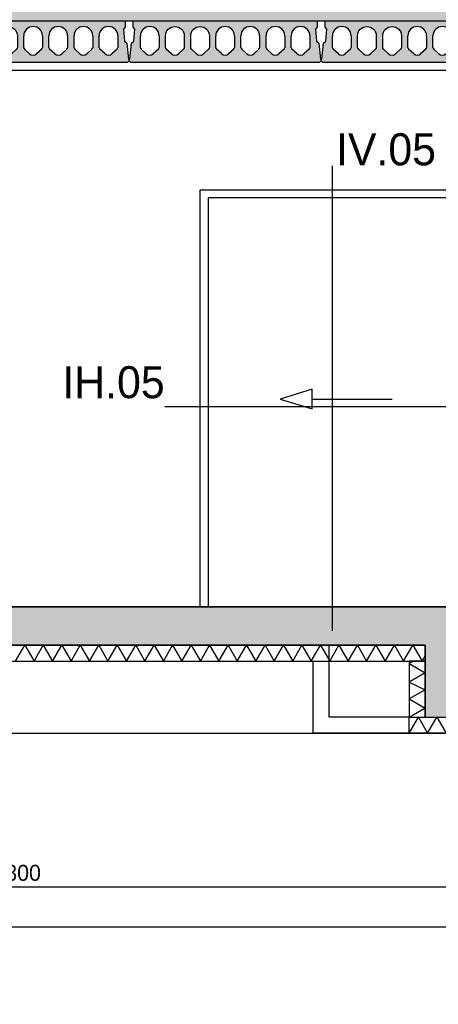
# Model space of a CAD drawing. Header units: millimetres. Extents: x -297000 to 504135, y -166520 to 252050.
# Tile 246 of 250: x 15241 to 17857, y -37084 to -30933. Entities that reach past the tile are written whole.
import ezdxf

# ---------------------------------------------------------------- set-up
doc = ezdxf.new("R2010")
doc.units = ezdxf.units.MM
doc.header["$MEASUREMENT"] = 0
doc.linetypes.add('HIDDEN2', pattern=[4.762499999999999, 3.175, -1.5875])
doc.layers.get('Defpoints').update_dxf_attribs({"color": 6})
doc.layers.add('000_FRAME_N', color=30, linetype='Continuous', plot=False)
for name, color, linetype in [('010_D0050_D', 1, 'Continuous'), ('053_SHADE_S', 253, 'Continuous'), ('068_HATCH_H', 8, 'Continuous'), ('080_SYMB_DETAIL', 4, 'Continuous'), ('210_INSUL_G', 8, 'Continuous'), ('220_WALIN_E', 1, 'Continuous'), ('299_CONCR_G', 3, 'Continuous'), ('299_CONCR_H', 251, 'Continuous'), ('450_CEIFI_G', 2, 'Continuous')]:
    doc.layers.add(name, color=color, linetype=linetype)
doc.styles.add('VMX 2 MEDIUM 50', font='unvr55w.TTF', dxfattribs={"height": 100})
doc.styles.add('VMX 3 BIG 200', font='unvr55w.TTF', dxfattribs={"height": 800})
doc.styles.add('VMX 4 GIANT 50', font='unvr55w.TTF', dxfattribs={"height": 300})
doc.dimstyles.new('VMX 50', dxfattribs={"dimscale": 50, "dimtxt": 1, "dimasz": 1, "dimexe": 2, "dimexo": 2, "dimgap": 0.7, "dimtad": 1, "dimdec": 0, "dimdsep": 46, "dimtxsty": 'VMX 2 MEDIUM 50', "dimblk1": 'VMX-DIM-ARROW', "dimblk2": 'VMX-DIM-ARROW', "dimsah": 1, "dimcen": 1, "dimdle": 2, "dimse1": 1, "dimse2": 1, "dimclrd": 256, "dimclre": 256, "dimclrt": 256, "dimadec": 0, "dimazin": 0, "dimtm": 1e-09, "dimtfac": 1, "dimtdec": 0, "dimtmove": 2, "dimatfit": 2, "dimldrblk": 'VMX-DIM-ARROW', "dimfxl": 0, "dimtolj": 2, "dimlwd": -1, "dimarcsym": 0})

# ---------------------------------------------------------------- blocks, each defined once
blk = doc.blocks.new('GRID02')
at = {"layer": 'Defpoints'}
blk.add_lwpolyline([(-4000, 0), (27199.99999785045, 0)], dxfattribs=at)
blk = doc.blocks.new('KANAALPLAAT260')
at = {"layer": '299_CONCR_H'}
h = blk.add_hatch(color=256, dxfattribs=at)
h.paths.add_polyline_path([(5.049627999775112, 120.4962809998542), (18.44946200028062, 133.8961149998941), (25.96350099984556, 209.0364990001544), (15, 220), (15, 260), (1165, 260), (1165, 220), (1154.036499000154, 209.0364990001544), (1161.550537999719, 133.8961149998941), (1174.950372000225, 120.4962809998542), (1185, 20), (1190, 20), (1190, 10), (1180, 0), (0, 0), (-10, 10), (-10, 20), (-5, 20)])
edge = h.paths.add_edge_path(flags=16)
edge.add_arc((119, 76.68257113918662), 31.68257478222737, 226.8415831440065, 313.1584168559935)
edge.add_line((140.6714472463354, 53.57123368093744), (172.760268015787, 83.66084609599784))
edge.add_arc((162.5, 94.60282490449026), 15, 313.1584168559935, 360)
edge.add_line((177.5, 94.60282490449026), (177.5, 166.5))
edge.add_arc((119, 166.5), 58.5, 0, 180)
edge.add_line((60.5, 166.5), (60.5, 94.60282490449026))
edge.add_arc((75.5, 94.60282490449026), 14.99999999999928, 180, 226.8415831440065)
edge.add_line((65.239731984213, 83.66084609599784), (97.32855275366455, 53.57123368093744))
edge = h.paths.add_edge_path(flags=16)
edge.add_line((254.3285527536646, 53.57123368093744), (222.239731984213, 83.66084609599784))
edge.add_arc((232.5, 94.60282490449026), 14.99999999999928, 180, 226.8415831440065, ccw=False)
edge.add_line((217.5, 94.60282490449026), (217.5, 166.5))
edge.add_arc((276, 166.5), 58.5, 0, 180, ccw=False)
edge.add_line((334.5, 166.5), (334.5, 94.60282490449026))
edge.add_arc((319.5, 94.60282490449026), 15, -46.841583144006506, 0, ccw=False)
edge.add_line((329.760268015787, 83.66084609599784), (297.6714472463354, 53.57123368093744))
edge.add_arc((276, 76.68257113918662), 31.68257478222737, 226.8415831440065, 313.1584168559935, ccw=False)
edge = h.paths.add_edge_path(flags=16)
edge.add_arc((389.5, 94.60282490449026), 14.99999999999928, 180, 226.8415831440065)
edge.add_line((379.239731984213, 83.66084609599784), (411.3285527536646, 53.57123368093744))
edge.add_arc((433, 76.68257113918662), 31.68257478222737, 226.8415831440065, 313.1584168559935)
edge.add_line((454.6714472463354, 53.57123368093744), (486.760268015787, 83.66084609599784))
edge.add_arc((476.5, 94.60282490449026), 15, 313.1584168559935, 360)
edge.add_line((491.5, 94.60282490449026), (491.5, 166.5))
edge.add_arc((433, 166.5), 58.5, 0, 180)
edge.add_line((374.5, 166.5), (374.5, 94.60282490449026))
edge = h.paths.add_edge_path(flags=16)
edge.add_arc((590, 76.68257113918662), 31.68257478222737, 226.8415831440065, 313.1584168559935)
edge.add_line((611.6714472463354, 53.57123368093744), (643.760268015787, 83.66084609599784))
edge.add_arc((633.5, 94.60282490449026), 15, 313.1584168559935, 360)
edge.add_line((648.5, 94.60282490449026), (648.5, 166.5))
edge.add_arc((590, 166.5), 58.5, 0, 180)
edge.add_line((531.5, 166.5), (531.5, 94.60282490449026))
edge.add_arc((546.5, 94.60282490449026), 14.99999999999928, 180, 226.8415831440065)
edge.add_line((536.239731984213, 83.66084609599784), (568.3285527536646, 53.57123368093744))
edge = h.paths.add_edge_path(flags=16)
edge.add_line((725.3285527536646, 53.57123368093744), (693.239731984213, 83.66084609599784))
edge.add_arc((703.5, 94.60282490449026), 14.99999999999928, 180, 226.8415831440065, ccw=False)
edge.add_line((688.5, 94.60282490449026), (688.5, 166.5))
edge.add_arc((747, 166.5), 58.5, 0, 180, ccw=False)
edge.add_line((805.5, 166.5), (805.5, 94.60282490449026))
edge.add_arc((790.5, 94.60282490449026), 15, -46.841583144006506, 0, ccw=False)
edge.add_line((800.760268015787, 83.66084609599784), (768.6714472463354, 53.57123368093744))
edge.add_arc((747, 76.68257113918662), 31.68257478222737, 226.8415831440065, 313.1584168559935, ccw=False)
edge = h.paths.add_edge_path(flags=16)
edge.add_arc((860.5, 94.60282490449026), 14.99999999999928, 180, 226.8415831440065)
edge.add_line((850.239731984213, 83.66084609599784), (882.3285527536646, 53.57123368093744))
edge.add_arc((904, 76.68257113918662), 31.68257478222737, 226.8415831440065, 313.1584168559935)
edge.add_line((925.6714472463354, 53.57123368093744), (957.760268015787, 83.66084609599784))
edge.add_arc((947.5, 94.60282490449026), 15, 313.1584168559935, 360)
edge.add_line((962.5, 94.60282490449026), (962.5, 166.5))
edge.add_arc((904, 166.5), 58.5, 0, 180)
edge.add_line((845.5, 166.5), (845.5, 94.60282490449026))
edge = h.paths.add_edge_path(flags=16)
edge.add_line((1002.5, 94.60282490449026), (1002.5, 166.5))
edge.add_arc((1061, 166.5), 58.5, 0, 180, ccw=False)
edge.add_line((1119.5, 166.5), (1119.5, 94.60282490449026))
edge.add_arc((1104.5, 94.60282490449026), 15, -46.841583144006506, 0, ccw=False)
edge.add_line((1114.760268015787, 83.66084609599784), (1082.671447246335, 53.57123368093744))
edge.add_arc((1061, 76.68257113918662), 31.68257478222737, 226.8415831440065, 313.1584168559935, ccw=False)
edge.add_line((1039.328552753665, 53.57123368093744), (1007.239731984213, 83.66084609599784))
edge.add_arc((1017.5, 94.60282490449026), 14.99999999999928, 180, 226.8415831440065, ccw=False)
at = {"layer": '299_CONCR_G'}
for p, q in [((60.5, 94.60282490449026), (60.5, 166.5)), ((177.5, 166.5), (177.5, 94.60282490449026)), ((531.5, 94.60282490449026), (531.5, 166.5)), ((648.5, 166.5), (648.5, 94.60282490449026)), ((688.5, 94.60282490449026), (688.5, 166.5)), ((805.5, 166.5), (805.5, 94.60282490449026)), ((845.5, 94.60282490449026), (845.5, 166.5)), ((962.5, 166.5), (962.5, 94.60282490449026)), ((1002.5, 94.60282490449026), (1002.5, 166.5)), ((1119.5, 166.5), (1119.5, 94.60282490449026)), ((97.32855275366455, 53.57123368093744), (65.239731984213, 83.66084609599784)), ((254.3285527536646, 53.57123368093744), (222.239731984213, 83.66084609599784)), ((329.760268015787, 83.66084609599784), (297.6714472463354, 53.57123368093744)), ((411.3285527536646, 53.57123368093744), (379.239731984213, 83.66084609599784)), ((486.760268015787, 83.66084609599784), (454.6714472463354, 53.57123368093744)), ((568.3285527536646, 53.57123368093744), (536.239731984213, 83.66084609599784)), ((643.760268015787, 83.66084609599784), (611.6714472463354, 53.57123368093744)), ((725.3285527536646, 53.57123368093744), (693.239731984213, 83.66084609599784)), ((800.760268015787, 83.66084609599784), (768.6714472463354, 53.57123368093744)), ((882.3285527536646, 53.57123368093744), (850.239731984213, 83.66084609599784)), ((957.760268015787, 83.66084609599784), (925.6714472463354, 53.57123368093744)), ((1039.328552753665, 53.57123368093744), (1007.239731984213, 83.66084609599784)), ((1114.760268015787, 83.66084609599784), (1082.671447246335, 53.57123368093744))]:
    blk.add_line(p, q, dxfattribs=at)
blk.add_lwpolyline([(1161.550537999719, 133.8961149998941), (1174.950372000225, 120.4962809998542), (1185, 20), (1190, 20), (1190, 10), (1180, 0), (0, 0), (-10, 10), (-10, 20), (-5, 20), (5.049627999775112, 120.4962809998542), (18.44946200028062, 133.8961149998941), (25.96350099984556, 209.0364990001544), (15, 220), (15, 260), (1165, 260), (1165, 220), (1154.036499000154, 209.0364990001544)], close=True, dxfattribs=at)
for points in [[(222.2397319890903, 83.6608460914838, -0.2072792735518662), (217.5, 94.60282490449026), (217.5, 166.5, -0.9999999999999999), (334.5, 166.5), (334.5, 94.60282490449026, -0.2072792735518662), (329.7602680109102, 83.66084609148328)], [(379.2397319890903, 83.6608460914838, -0.2072792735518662), (374.5, 94.60282490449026), (374.5, 166.5, -0.9999999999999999), (491.5, 166.5), (491.5, 94.60282490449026, -0.2072792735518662), (486.7602680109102, 83.66084609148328)]]:
    blk.add_lwpolyline(points, format="xyb", dxfattribs=at)
blk.add_lwpolyline([(172.760268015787, 83.66084609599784), (140.6714472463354, 53.57123368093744)], dxfattribs=at)
for centre, radius, start, end in [((119, 166.5), 58.5, 0, 180), ((590, 166.5), 58.5, 0, 180), ((747, 166.5), 58.5, 0, 180), ((904, 166.5), 58.5, 0, 180), ((1061, 166.5), 58.5, 0, 180), ((75.5, 94.60282490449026), 14.99999999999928, 180, 226.8415831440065), ((162.5, 94.60282490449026), 15, 313.1584168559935, 0), ((546.5, 94.60282490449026), 14.99999999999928, 180, 226.8415831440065), ((633.5, 94.60282490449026), 15, 313.1584168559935, 0), ((703.5, 94.60282490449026), 14.99999999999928, 180, 226.8415831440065), ((790.5, 94.60282490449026), 15, 313.1584168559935, 0), ((860.5, 94.60282490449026), 14.99999999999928, 180, 226.8415831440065), ((947.5, 94.60282490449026), 15, 313.1584168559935, 0), ((1017.5, 94.60282490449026), 14.99999999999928, 180, 226.8415831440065), ((1104.5, 94.60282490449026), 15, 313.1584168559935, 0), ((119, 76.68257113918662), 31.68257478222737, 226.8415831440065, 313.1584168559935), ((276, 76.68257113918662), 31.68257478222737, 226.8415831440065, 313.1584168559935), ((433, 76.68257113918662), 31.68257478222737, 226.8415831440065, 313.1584168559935), ((590, 76.68257113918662), 31.68257478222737, 226.8415831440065, 313.1584168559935), ((747, 76.68257113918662), 31.68257478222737, 226.8415831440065, 313.1584168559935), ((904, 76.68257113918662), 31.68257478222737, 226.8415831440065, 313.1584168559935), ((1061, 76.68257113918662), 31.68257478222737, 226.8415831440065, 313.1584168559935)]:
    blk.add_arc(centre, radius, start, end, dxfattribs=at)
at = {"layer": '299_CONCR_G', "linetype": 'ByBlock'}
blk.add_point((119.0456621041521, 224.9999821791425), dxfattribs=at)
blk = doc.blocks.new('1006_X-03.02')
at = {"layer": '053_SHADE_S'}
h = blk.add_hatch(color=256, dxfattribs=at)
h.paths.add_polyline_path([(-100.0000022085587, 3730), (9258.001644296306, 3729.999962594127), (9258.001451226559, 3800.00000000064), (-100.0000022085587, 3800)])
h.paths.add_polyline_path([(11266.00145551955, 3730), (23300.01137784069, 3729.999962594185), (23300.01118477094, 3800.00000000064), (11266.00145551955, 3800)])
h.paths.add_polyline_path([(-100.000002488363, 3659.999962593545), (9472.001648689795, 3659.999947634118), (9472.001455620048, 3729.999985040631), (-100.000002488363, 3729.999962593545)])
h.paths.add_polyline_path([(11052.00145122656, 3659.999982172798), (23300.0115709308, 3659.992544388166), (23300.01137786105, 3729.992581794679), (11052.00145122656, 3729.999982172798)])
at = {"layer": '068_HATCH_H'}
h = blk.add_hatch(dxfattribs=at)
h.set_pattern_fill('AR-CONC', color=256, scale=10, style=0)
h.set_pattern_definition([(49.99999999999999, (-12325.00000211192, 34600.00000125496), (71.72601826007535, -6.275213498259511), [7.5, -82.5]), (355, (-12325.00000211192, 34600.00000125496), (-13.8751333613, 75.21921337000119), [6, -66]), (100.4514, (-12319.02283411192, 34599.47706725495), (57.85093817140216, 68.94395420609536), [6.374019, -70.11421119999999]), (46.18420000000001, (-12325.00000211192, 34620.00000125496), (106.7241048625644, -16.55190143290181), [11.25, -123.75]), (96.6356, (-12316.10632761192, 34618.62067055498), (93.46627055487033, 97.41178709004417), [9.561028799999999, -105.1713]), (351.1842, (-12325.00000211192, 34620.00000125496), (93.46619451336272, 97.41186009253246), [9, -99]), (21, (-12315.00000211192, 34615.00000125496), (59.69070521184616, -40.26188906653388), [7.5, -82.5]), (326.0000000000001, (-12315.00000211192, 34615.00000125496), (24.33153319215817, 72.5150045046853), [6, -66]), (71.4514, (-12310.02577881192, 34611.64484065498), (84.02226285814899, 32.25304967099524), [6.374019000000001, -70.1142112]), (37.50000000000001, (-12325.00000211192, 34600.00000125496), (1.215985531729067, 33.28938538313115), [0, -65.19999999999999, 0, -67, 0, -66.25]), (7.499999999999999, (-12325.00000211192, 34600.00000125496), (26.30695374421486, 39.44117118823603), [0, -38.2, 0, -63.7, 0, -25.25]), (327.5, (-12347.30000211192, 34600.00000125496), (53.38224361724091, -2.25548717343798), [0, -25, 0, -78, 0, -103.5]), (317.5, (-12357.30000211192, 34600.00000125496), (58.31861693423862, 10.01049823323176), [0, -32.5, 0, -51.8, 0, -73.5])])
h.paths.add_polyline_path([(11052.00145122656, 3659.999982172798), (23300.0115709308, 3659.992544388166), (23300.01137786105, 3729.992581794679), (11052.00145122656, 3729.999982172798)])
h.paths.add_polyline_path([(-100.000002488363, 3659.999962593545), (9472.001648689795, 3659.999947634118), (9472.001455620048, 3729.999985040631), (-100.000002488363, 3729.999962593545)])
at = {"layer": '299_CONCR_H'}
blk.add_hatch(color=256, dxfattribs=at).paths.add_polyline_path([(23549.99999784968, -690.0000000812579), (23550.00043746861, -239.999692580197), (23299.99999787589, -239.9999867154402), (23299.99999787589, -3.904569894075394e-07), (14868.00001088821, -3.904569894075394e-07), (14868.00001088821, -200.000000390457), (5906.99999781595, -200.000000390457), (5906.99999781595, 0), (-100, 0), (-100, -239.9996876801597), (-350, -239.9996925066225), (-350, -690), (350, -690), (350, -240.0000010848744), (5449.999998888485, -240), (5449.99999781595, -690.000000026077), (6149.99999781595, -690.000000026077), (6149.99999781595, -440.000000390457), (10809.00145367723, -440.000000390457), (10809.00145038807, -690.000000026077), (11509.0014536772, -690.0000288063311), (11509.0014536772, -440.000000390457), (14625.00000981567, -440.000000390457), (14625.00000981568, -690.000000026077), (15325.00000981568, -690.000000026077), (15325.00000940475, -240.000000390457), (22850.00033803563, -240.0000810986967), (22850.00033803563, -690.0000000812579)])
at = {"layer": '068_HATCH_H'}
for points in [[(4742.999985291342, 1358.3990966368), (4542.999985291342, 1297.500324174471), (4742.999985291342, 1236.601551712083), (4742.999985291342, 1358.3990966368)], [(4742.999985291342, 1297.500323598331), (5242.999985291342, 1297.500322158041)], [(2890.34097528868, -339.9999922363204), (2948.07599709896, -240.0000010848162), (3005.81101890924, -339.9999922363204), (3063.546040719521, -240.0000010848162), (3121.281062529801, -339.9999922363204), (3179.016086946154, -239.9999965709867), (3236.751111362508, -339.9999922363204), (3294.486133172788, -240.0000010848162), (3352.221154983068, -339.9999922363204), (3409.956176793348, -240.0000010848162), (3467.691198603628, -339.9999922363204), (3525.426220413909, -240.0000010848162), (3583.161242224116, -339.999992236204), (3640.896264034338, -240.0000010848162), (3698.631285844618, -339.9999922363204), (3756.366307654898, -240.0000010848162), (3814.101329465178, -339.9999922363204), (3871.836351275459, -240.0000010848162), (3929.571373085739, -339.9999922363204), (3987.306397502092, -239.9999965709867), (4045.041421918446, -339.9999922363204), (4102.776443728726, -240.0000010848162), (4160.511465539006, -339.9999922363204), (4218.246487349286, -240.0000010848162), (4275.981509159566, -339.9999922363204), (4333.716530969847, -240.0000010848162), (4391.451552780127, -339.9999922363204), (4449.186574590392, -240.0000010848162), (4506.921596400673, -339.9999922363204), (4564.656618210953, -240.0000010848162), (4622.391640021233, -339.9999922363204), (4680.126661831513, -240.0000010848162), (4737.861683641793, -339.9999922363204), (4795.596708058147, -239.9999965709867), (4853.3317324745, -339.9999922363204), (4911.06675428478, -240.0000010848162), (4968.801776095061, -339.9999922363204), (5026.536797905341, -240.0000010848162), (5084.271819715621, -339.9999922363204), (5142.006841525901, -240.0000010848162), (5199.741863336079, -339.9999922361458), (5257.476885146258, -240.0000010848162), (5315.211906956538, -339.9999922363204), (5372.946928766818, -240.0000010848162), (5430.681950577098, -339.9999922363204), (5449.999998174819, -306.5401522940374)], [(5376.794899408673, -339.9996924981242), (5349.999997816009, -355.4697361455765), (5449.999988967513, -413.2047579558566), (5349.999997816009, -470.9397797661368), (5449.999988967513, -518.6751139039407), (5349.999997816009, -576.4101357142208), (5449.999993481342, -634.1451601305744), (5349.999997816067, -691.8801845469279)], [(5349.999992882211, -790.0000085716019), (5407.735014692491, -690.0000174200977), (5465.470036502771, -790.0000085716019), (5523.205058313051, -690.0000174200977), (5580.940080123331, -790.0000085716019), (5638.675101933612, -690.0000174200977), (5696.410123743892, -790.0000085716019), (5754.145148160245, -690.0000129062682), (5811.880172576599, -790.0000085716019), (5869.615194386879, -690.0000174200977), (5927.350216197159, -790.0000085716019), (5985.085238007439, -690.0000174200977), (6042.820259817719, -790.0000085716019), (6100.555281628, -690.0000174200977), (6158.29030343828, -790.0000085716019), (6216.025335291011, -690.000000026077), (6249.99999781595, -748.8458416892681)]]:
    blk.add_lwpolyline(points, dxfattribs=at)
at = {"layer": '210_INSUL_G', "color": 1}
for points in [[(350.0000049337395, -339.9999922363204), (5449.99999781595, -339.9999922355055), (5449.999998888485, -240.0000010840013), (350, -240.0000010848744), (350.0000049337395, -339.9999922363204)], [(5449.99999781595, -690.000000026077), (5449.999997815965, -339.9996924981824), (5349.999997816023, -339.9996924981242), (5349.999997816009, -690.000000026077)], [(5349.99999781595, -690.000000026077), (6249.99999781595, -690.000000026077), (6249.99999781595, -790.000000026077), (5349.99999781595, -790.0000000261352), (5349.99999781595, -690.000000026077)]]:
    blk.add_lwpolyline(points, dxfattribs=at)
at = {"layer": '210_INSUL_G'}
for points in [[(5349.999992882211, -790.0000085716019), (4749.99999781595, -790.000000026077), (4749.999997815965, -339.9996924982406)], [(450, -790), (22749.99990226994, -790.0105126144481)]]:
    blk.add_lwpolyline(points, dxfattribs=at)
at = {"layer": '220_WALIN_E'}
blk.add_lwpolyline([(5643.000009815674, 1.224646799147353e-14), (5643.000009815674, 2555.000325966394), (4093.000009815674, 2555.000325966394), (4093.000009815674, 0), (4043.000009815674, 0), (4043.000009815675, 2605.000325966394), (5693.000009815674, 2605.000325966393)], dxfattribs=at)
at = {"layer": '299_CONCR_G'}
blk.add_lwpolyline([(-100.000002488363, 3659.999962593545), (9472.001648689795, 3659.999947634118), (9472.001455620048, 3729.999985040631), (-100.000002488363, 3729.999962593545)], close=True, dxfattribs=at)
for points in [[(23549.99999784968, -690.0000000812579), (23550.00043746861, -239.999692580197), (23299.99999787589, -239.9999867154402), (23299.99999787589, -3.904569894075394e-07), (14868.00001088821, -3.904569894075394e-07), (14868.00001088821, -200.000000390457), (5906.99999781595, -200.000000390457), (5906.99999781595, 0), (-100, 0)], [(350, -240.0000010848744), (5449.999998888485, -240), (5449.99999781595, -690.000000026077), (6149.99999781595, -690.000000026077), (6149.99999781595, -440.000000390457), (10809.00145367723, -440.000000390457), (10809.00145038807, -690.000000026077), (11509.0014536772, -690.0000288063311), (11509.0014536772, -440.000000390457), (14625.00000981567, -440.000000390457), (14625.00000981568, -690.000000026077), (15325.00000981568, -690.000000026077), (15325.00000940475, -240.000000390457), (22850.00033803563, -240.0000810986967), (22850.00033803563, -690.0000000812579), (23549.99999784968, -690.0000000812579)]]:
    blk.add_lwpolyline(points, dxfattribs=at)
at = {"layer": '299_CONCR_G', "color": 8, "linetype": 'HIDDEN2'}
blk.add_lwpolyline([(5349.99999781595, -690.000000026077), (4849.99999781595, -690.000000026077), (4849.99999781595, -239.9996905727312)], dxfattribs=at)
at = {"layer": '450_CEIFI_G'}
blk.add_lwpolyline([(5693.000009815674, 3350.000000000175), (14.99292965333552, 3350.000000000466)], dxfattribs=at)
for name, p in [('GRID02', (0, 0)), ('KANAALPLAAT260', (2409.999997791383, 3400.000000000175)), ('KANAALPLAAT260', (3609.999997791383, 3400.000000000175)), ('KANAALPLAAT260', (4809.999997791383, 3400.000000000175))]:
    blk.add_blockref(name, p)
blk = doc.blocks.new('VMX-DIM-ARROW')
h = blk.add_hatch(color=256)
edge = h.paths.add_edge_path()
edge.add_arc((0, 0), 0.5, 0, 360)
for p, q in [((0, 2.500000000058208), (0, -2.499999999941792)), ((-2.5, 0), (2.5, 0))]:
    blk.add_line(p, q)
blk = doc.blocks.new('*D832')
at = {"layer": '010_D0050_D'}
blk.add_line((12375.00430926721, -36350.00023882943), (18075.00430929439, -36350.00023882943), dxfattribs=at)
at = {"layer": 'Defpoints', "color": 0}
for p in [(12325.00430926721, -33350.00023882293), (18125.00430929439, -33350.00023882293), (18125.00430929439, -36350.00023882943)]:
    blk.add_point(p, dxfattribs=at)
at = {"layer": '010_D0050_D', "xscale": 50, "yscale": 50, "zscale": 50, "rotation": 180}
blk.add_blockref('VMX-DIM-ARROW', (12325.00430926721, -36350.00023882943), dxfattribs=at)
at = {"layer": '010_D0050_D', "xscale": 50, "yscale": 50, "zscale": 50}
blk.add_blockref('VMX-DIM-ARROW', (18125.00430929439, -36350.00023882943), dxfattribs=at)
at = {"layer": '010_D0050_D', "insert": (15225.0043092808, -36263.12213819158), "char_height": 100, "attachment_point": 5, "style": 'VMX 2 MEDIUM 50'}
blk.add_mtext('\\A2;5800', dxfattribs=at)
blk = doc.blocks.new('*D837')
at = {"layer": '010_D0050_D'}
blk.add_line((12075.00430926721, -36600.00023882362), (35775.00430931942, -36600.00023882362), dxfattribs=at)
at = {"layer": 'Defpoints', "color": 0}
for p in [(12025.00430926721, -33350.00023882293), (35825.00430931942, -33350.00023882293), (35825.00430931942, -36600.00023882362)]:
    blk.add_point(p, dxfattribs=at)
at = {"layer": '010_D0050_D', "xscale": 50, "yscale": 50, "zscale": 50, "rotation": 180}
blk.add_blockref('VMX-DIM-ARROW', (12025.00430926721, -36600.00023882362), dxfattribs=at)
at = {"layer": '010_D0050_D', "xscale": 50, "yscale": 50, "zscale": 50}
blk.add_blockref('VMX-DIM-ARROW', (35825.00430931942, -36600.00023882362), dxfattribs=at)
at = {"layer": '010_D0050_D', "insert": (24272.07085705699, -36513.12213818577), "char_height": 100, "attachment_point": 5, "style": 'VMX 2 MEDIUM 50'}
blk.add_mtext('\\A2;23800', dxfattribs=at)

msp = doc.modelspace()

# ---------------------------------------------------------------- linework, layer by layer
at = {"layer": '080_SYMB_DETAIL', "color": 6}
for points in [[(17193.00001192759, -31844.99967528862), (17193.00001192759, -34750.00000125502)], [(16147.00001470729, -33349.99999985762), (18357.00001502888, -33350.00000082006)]]:
    msp.add_lwpolyline(points, dxfattribs=at)

# ---------------------------------------------------------------- block references
msp.add_blockref('1006_X-03.02', (12325.00000211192, -34600.00000125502))

# ---------------------------------------------------------------- texts
at = {"layer": '000_FRAME_N', "insert": (0, -42050.00000250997), "char_height": 4000, "attachment_point": 7, "style": 'VMX 4 GIANT 50'}
msp.add_mtext('A0-03.01-50', dxfattribs=at)
at = {"layer": '080_SYMB_DETAIL', "char_height": 200, "style": 'VMX 3 BIG 200'}
for s, insert, attachment_point in [('IV.05', (17218.00001192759, -31844.99967528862), 7), ('IH.05', (16147.00001470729, -33299.99999985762), 9)]:
    msp.add_mtext(s, dxfattribs=dict(at, insert=insert, attachment_point=attachment_point))

# ---------------------------------------------------------------- dimensions: what is measured, and where the dimension line sits
at = {"layer": '010_D0050_D'}
dim = msp.add_linear_dim(base=(35825.00430931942, -36600.00023882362), p1=(12025.00430926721, -33350.00023882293), p2=(35825.00430931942, -33350.00023882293), dimstyle='VMX 50', dxfattribs=at)
dim.commit()
dim.dimension.update_dxf_attribs({"geometry": '*D837', "text_midpoint": (24272.07085705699, -36513.12213818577), "dimtype": 160})
dim = msp.add_linear_dim(base=(18125.00430929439, -36350.00023882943), p1=(12325.00430926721, -33350.00023882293), p2=(18125.00430929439, -33350.00023882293), dimstyle='VMX 50', dxfattribs=at)
dim.commit()
dim.dimension.update_dxf_attribs({"geometry": '*D832', "text_midpoint": (15225.0043092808, -36263.12213819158)})

doc.saveas('drawing.dxf')
